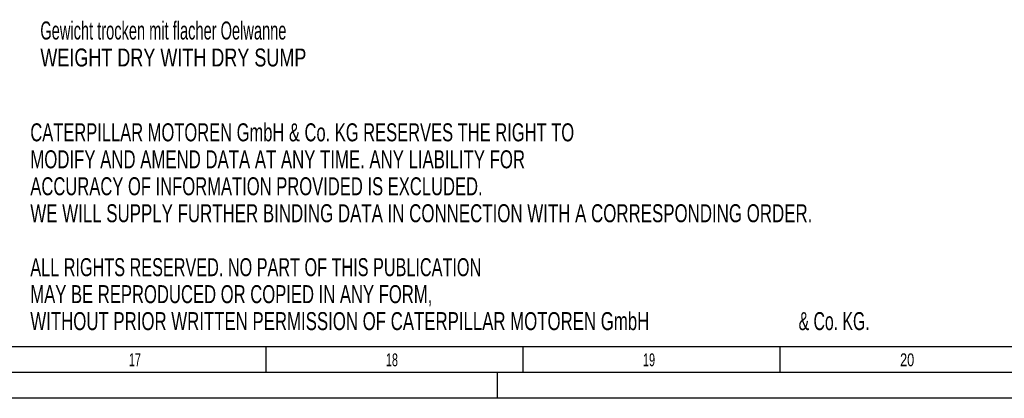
# Model space of a CAD drawing. Header units: millimetres. Extents: x 0 to 1189, y 0 to 841.
# Tile 66 of 118: x 797 to 988, y 0 to 74. Entities that reach past the tile are written whole.
import ezdxf

# ---------------------------------------------------------------- set-up
doc = ezdxf.new("R2010")
doc.units = ezdxf.units.MM
doc.header["$LTSCALE"] = 65.395
doc.layers.get('0').update_dxf_attribs({"linetype": 'CONTINUOUS'})
doc.styles.get("Standard").update_dxf_attribs({"font": 'txt', "width": 0.6})
doc.styles.add('TEXTSTYLE_2', font='txt')

msp = doc.modelspace()

# ---------------------------------------------------------------- linework, layer by layer
at = {"color": 5, "linetype": 'CONTINUOUS'}
for p, q in [((1179, 10), (10, 10)), ((844.5, 5), (844.5, 10)), ((894.5, 5), (894.5, 10)), ((944.5, 5), (944.5, 10)), ((889.5, 0), (889.5, 5)), ((1189, 0), (0, 0))]:
    msp.add_line(p, q, dxfattribs=at)
at = {"color": 6, "linetype": 'CONTINUOUS'}
msp.add_line((1184, 5), (5, 5), dxfattribs=at)

# ---------------------------------------------------------------- texts
at = {"color": 2, "linetype": 'CONTINUOUS'}
for s, width, p in [('Gewicht trocken mit flacher Oelwanne', 0.607143, (800.60009, 69.84455)), ('WEIGHT DRY WITH DRY SUMP', 0.748016, (800.60009, 64.59455)), ('CATERPILLAR MOTOREN GmbH & Co. KG RESERVES THE RIGHT TO ', 0.685799, (798.65063, 50.02856)), ('MODIFY AND AMEND DATA AT ANY TIME. ANY LIABILITY FOR ', 0.696765, (798.65063, 44.77856)), ('ACCURACY OF INFORMATION PROVIDED IS EXCLUDED. ', 0.688923, (798.65063, 39.52856)), ('WE WILL SUPPLY FURTHER BINDING DATA IN CONNECTION WITH A CORRESPONDING ORDER.', 0.701299, (798.65063, 34.27856)), ('ALL RIGHTS RESERVED. NO PART OF THIS PUBLICATION ', 0.674441, (798.65063, 23.77856)), ('MAY BE REPRODUCED OR COPIED IN ANY FORM, ', 0.691057, (798.65063, 18.52856)), ('WITHOUT PRIOR WRITTEN PERMISSION OF CATERPILLAR MOTOREN GmbH ', 0.698283, (798.65063, 13.27856)), ('& Co. KG.', 0.656085, (948.06729, 13.27856))]:
    msp.add_text(s, height=3.5, dxfattribs=dict(at, width=width)).set_placement(p)
at = {"color": 5, "linetype": 'CONTINUOUS', "style": 'TEXTSTYLE_2'}
for s, width, p in [('17', 0.630952, (817.806, 6.248)), ('18', 0.630952, (867.806, 6.248)), ('19', 0.630952, (917.806, 6.248)), ('20', 0.738095, (967.806, 6.248))]:
    msp.add_text(s, height=2.50001, dxfattribs=dict(at, width=width)).set_placement(p)

doc.saveas('drawing.dxf')
